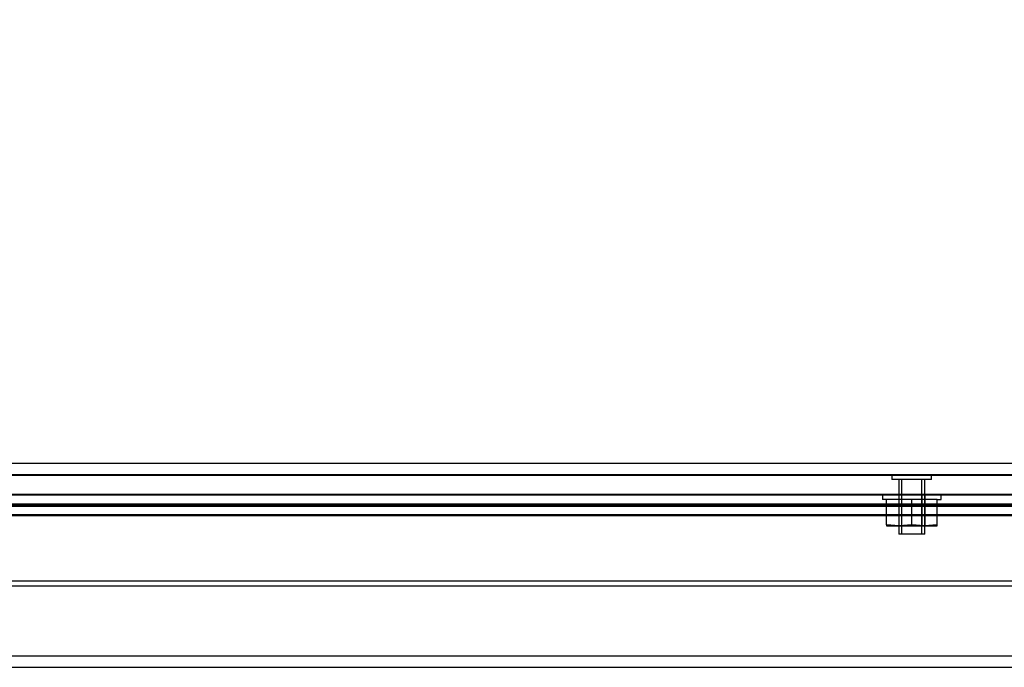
# Model space of a CAD drawing. Header units: inches. Extents: x 1 to 150, y -1 to 99.
# Tile 5 of 17: x 44.37 to 50.56, y 19.76 to 23.83. Entities that reach past the tile are written whole.
import ezdxf
from ezdxf.enums import TextEntityAlignment as Align
from ezdxf.lldxf.tags import DXFTag

# ---------------------------------------------------------------- set-up
doc = ezdxf.new("R2010")
doc.units = ezdxf.units.IN
doc.header["$MEASUREMENT"] = 0
for name, color, linetype in [('COM70220', 7, 'Continuous'), ('COM70709-7', 7, 'Continuous'), ('COM70710-2', 7, 'Continuous'), ('COM70712-4', 7, 'Continuous'), ('Default', 7, 'Continuous'), ('NTS18118', 7, 'Continuous'), ('STD26063', 7, 'Continuous')]:
    doc.layers.add(name, color=color, linetype=linetype)
doc.styles.add('SEACAD_Times_New_Roman', font='times.ttf')
tags = doc.linetypes.add('HIDDEN2', pattern=[0.1875, 0.125, -0.0625]).pattern_tags.tags
tags[6:7] = [DXFTag(74, 4), DXFTag(75, 0), DXFTag(340, '0'), DXFTag(46, 0.0), DXFTag(50, 0.0), DXFTag(44, 0.0), DXFTag(45, 0.0)]
tags[4:5] = [DXFTag(74, 4), DXFTag(75, 0), DXFTag(340, '0'), DXFTag(46, 0.0), DXFTag(50, 0.0), DXFTag(44, 0.0), DXFTag(45, 0.0)]
doc.dimstyles.new('HAMMOND_(STH_-_120x80)', dxfattribs={"dimtxt": 0.6, "dimasz": 0.75, "dimexe": 0.3, "dimexo": 0.3, "dimgap": 0.15, "dimtad": 0, "dimtih": 1, "dimtoh": 1, "dimzin": 0, "dimdsep": 46, "dimtxsty": 'SEACAD_Times_New_Roman', "dimblk1": '_SE_FILLED', "dimblk2": '_SE_FILLED', "dimsah": 1, "dimcen": 0.3, "dimadec": 0, "dimazin": 0, "dimtfac": 0.8, "dimtofl": 0, "dimtmove": 0, "dimatfit": 3, "dimfxl": 1, "dimtolj": 1, "dimtzin": 0, "dimarcsym": 0})

# ---------------------------------------------------------------- blocks, each defined once
blk = doc.blocks.new('SE4')
at = {"layer": 'COM70220', "color": 7, "linetype": 'HIDDEN2'}
for p, q in [((38.2887, 20.972), (55.4077, 20.972)), ((38.2887, 20.971), (55.4077, 20.971)), ((38.2887, 20.969), (55.4077, 20.969)), ((38.2887, 20.723), (55.4077, 20.723))]:
    blk.add_line(p, q, dxfattribs=at)
at = {"layer": 'COM70709-7', "color": 7, "linetype": 'HIDDEN2'}
for p, q in [((55.6502, 20.8445), (38.0467, 20.8445)), ((37.8205, 20.7859), (55.8765, 20.7859)), ((55.6502, 20.7725), (38.0467, 20.7725)), ((37.8205, 20.7164), (55.8765, 20.7164))]:
    blk.add_line(p, q, dxfattribs=at)
at = {"layer": 'COM70710-2', "color": 7, "linetype": 'HIDDEN2'}
for p, q in [((55.6578, 20.8481), (38.0391, 20.8481)), ((37.8253, 20.7896), (55.8717, 20.7896)), ((55.6578, 20.7761), (38.0391, 20.7761)), ((37.8253, 20.7201), (55.8717, 20.7201)), ((36.9565, 19.763), (56.7405, 19.763))]:
    blk.add_line(p, q, dxfattribs=at)
at = {"layer": 'COM70710-2', "color": 7, "linetype": 'Continuous'}
blk.add_line((36.9565, 19.835), (56.7405, 19.835), dxfattribs=at)
at = {"layer": 'COM70712-4', "color": 7, "linetype": 'Continuous'}
for p, q in [((37.7412, 21.045), (55.9552, 21.045)), ((55.9911, 20.3029), (37.7053, 20.3029)), ((55.9911, 20.2725), (37.7053, 20.2725))]:
    blk.add_line(p, q, dxfattribs=at)
at = {"layer": 'COM70712-4', "color": 7, "linetype": 'HIDDEN2'}
blk.add_line((37.7412, 20.973), (55.9552, 20.973), dxfattribs=at)
at = {"layer": 'NTS18118', "color": 7, "linetype": 'HIDDEN2'}
for p, q in [((49.7952, 20.848), (50.1632, 20.848)), ((49.7952, 20.848), (49.7952, 20.817)), ((49.8198, 20.817), (49.7952, 20.817)), ((49.8198, 20.6586), (49.8198, 20.817)), ((49.9792, 20.817), (49.8198, 20.817)), ((49.8972, 20.848), (49.8972, 20.652)), ((49.9141, 20.848), (49.9141, 20.652)), ((49.9792, 20.6586), (49.9792, 20.817)), ((50.1385, 20.817), (49.9792, 20.817)), ((50.0443, 20.652), (50.0443, 20.848)), ((50.0612, 20.848), (50.0612, 20.652)), ((50.1385, 20.6586), (50.1385, 20.817)), ((50.1385, 20.817), (50.1632, 20.817)), ((50.1632, 20.817), (50.1632, 20.848)), ((49.8995, 20.652), (49.8198, 20.6586)), ((49.8198, 20.6586), (49.8198, 20.652)), ((49.8198, 20.652), (49.8995, 20.652)), ((49.9792, 20.6586), (49.8995, 20.652)), ((49.8995, 20.652), (50.0588, 20.652)), ((50.0588, 20.652), (49.9792, 20.6586)), ((50.1385, 20.6586), (50.0588, 20.652)), ((50.0588, 20.652), (50.1385, 20.652)), ((50.1385, 20.652), (50.1385, 20.6586))]:
    blk.add_line(p, q, dxfattribs=at)
at = {"layer": 'STD26063', "color": 7, "linetype": 'HIDDEN2'}
for p, q in [((49.8542, 20.973), (49.8542, 20.9418)), ((50.1042, 20.9418), (49.8542, 20.9418)), ((49.8972, 20.9418), (49.8972, 20.598)), ((49.9163, 20.598), (49.9163, 20.9418)), ((50.042, 20.598), (50.042, 20.9418)), ((50.0612, 20.598), (50.0612, 20.9418)), ((50.1042, 20.9418), (50.1042, 20.973)), ((50.0612, 20.598), (49.8972, 20.598))]:
    blk.add_line(p, q, dxfattribs=at)
blk = doc.blocks.new('DMBLK8206')
at = {"layer": 'Default', "linetype": 'Continuous', "transparency": 16777216}
for points in [[(38.3832, 26.2556), (37.6332, 26.1306), (38.3832, 26.0056)], [(55.3132, 26.2556), (55.3132, 26.0056), (56.0632, 26.1306)]]:
    blk.add_hatch(color=7, dxfattribs=at).paths.add_polyline_path(points)
at = {"layer": 'Default', "color": 7, "linetype": 'Continuous', "transparency": 16777216}
for p, q in [((37.6332, 21.237), (37.6332, 26.4306)), ((56.0632, 21.237), (56.0632, 26.4306)), ((45.3799, 26.1306), (37.6332, 26.1306)), ((56.0632, 26.1306), (48.3165, 26.1306))]:
    blk.add_line(p, q, dxfattribs=at)
at = {"layer": 'Default', "color": 7, "linetype": 'Continuous', "transparency": 16777216, "style": 'SEACAD_Times_New_Roman'}
for s, p in [('18.43', (45.8245, 26.4306)), ('DOOR', (45.5899, 25.5306))]:
    blk.add_text(s, height=0.6, dxfattribs=at).set_placement(p, align=Align.TOP_LEFT)
blk = doc.blocks.new('_SE_FILLED')
at = {"color": 0}
blk.add_line((0, 0), (-1, 0), dxfattribs=at)
blk.add_solid([(0, 0), (-1, -0.1665), (-1, 0.1665), (0, 0)], dxfattribs=at)

msp = doc.modelspace()

# ---------------------------------------------------------------- block references
at = {"layer": 'Default'}
msp.add_blockref('SE4', (0, 0), dxfattribs=at)

# ---------------------------------------------------------------- dimensions: what is measured, and where the dimension line sits
at = {"layer": 'Default', "color": 7, "linetype": 'Continuous'}
dim = msp.add_linear_dim(base=(37.6332, 26.1306), p1=(56.0632, 20.937), p2=(37.6332, 20.937), text='\\A1;<>\\PDOOR', dimstyle='HAMMOND_(STH_-_120x80)', dxfattribs=at)
dim.commit()
dim.dimension.update_dxf_attribs({"geometry": 'DMBLK8206', "text_midpoint": (46.8482, 26.1306), "dimtype": 160})

doc.saveas('drawing.dxf')
